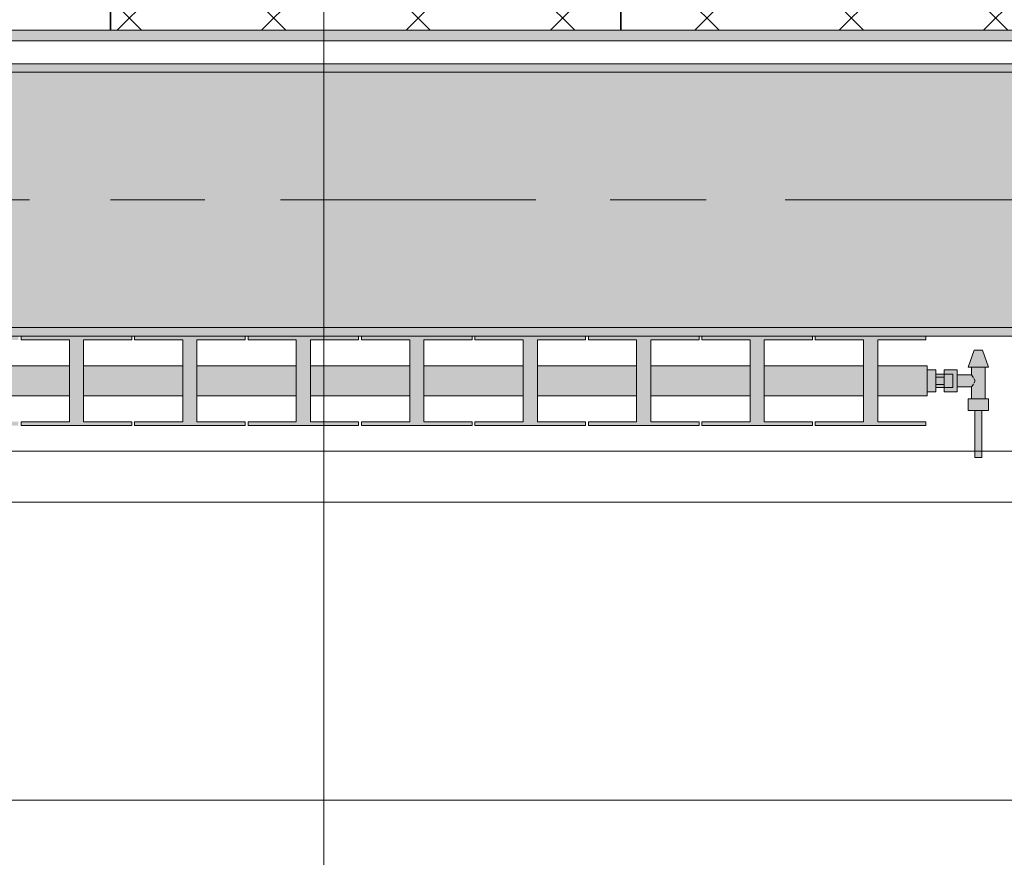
# Model space of a CAD drawing. Header units: metres. Extents: x -3.6 to 84.5, y -11 to 16.8.
# Tile 212 of 256: x 41.9 to 43, y -0.2 to 0.8. Entities that reach past the tile are written whole.
import ezdxf

# ---------------------------------------------------------------- set-up
doc = ezdxf.new("R2010")
doc.units = ezdxf.units.M
doc.header["$MEASUREMENT"] = 0
for name, pattern in [('Achse', [0.2, 0.1, -0.05, 0, -0.05]), ('Punktlinie weit', [0.06, 0.01, -0.05]), ('Strichlinie doppelt', [0.546806, 0.264583, -0.105833, 0.070556, -0.105833])]:
    doc.linetypes.add(name, pattern=pattern)
for name, color, linetype in [('154 - Bemaßung_ Beschriftung.Ausbau - Deckenspiegel', 7, 'Continuous'), ('451 - Universal.Achsen Raster', 7, 'Continuous'), ('604 - Struktur.Wand Aussen', 7, 'Continuous'), ('608 - Struktur.Träger', 7, 'Continuous'), ('Neubau_401 - Zone.Raum_ Raumbegrenzung_ Whg.', 7, 'Continuous'), ('Neubau_651 - Abdeckung.Decke abgehängt_ bekleidet', 7, 'Continuous'), ('Neubau_653 - Abdeckung.TB Verkofferung', 7, 'Continuous'), ('Neubau_801 - HKLSE.Heizung_ Klima_ Lüftung', 7, 'Continuous')]:
    doc.layers.add(name, color=color, linetype=linetype)
doc.styles.add('ERSTELLTER_STIL_2', font='txt')
doc.dimstyles.new('ERSTELLTER_STIL__3', dxfattribs={"dimtxt": 0.1, "dimasz": 0.0532, "dimexe": 0.18, "dimexo": 0.0625, "dimgap": 0, "dimtad": 1, "dimtih": 1, "dimtoh": 1, "dimzin": 0, "dimdsep": 46, "dimtxsty": 'ERSTELLTER_STIL_2', "dimblk": 'ARROWHEAD_2', "dimblk1": 'ARROWHEAD_2', "dimblk2": 'ARROWHEAD_2', "dimcen": 0.09, "dimse1": 1, "dimse2": 1, "dimclrd": 7, "dimclre": 7, "dimclrt": 7, "dimazin": 0, "dimtfac": 1, "dimtdec": 4, "dimtmove": 0, "dimatfit": 3, "dimfxl": 1, "dimtolj": 1, "dimtzin": 0, "dimarcsym": 0})
pattern_1 = [(45, (0, 0), (-0.01767767, 0.01767767), [0, -0.025])]

# ---------------------------------------------------------------- blocks, each defined once
blk = doc.blocks.new('*D166')
at = {"layer": '154 - Bemaßung_ Beschriftung.Ausbau - Deckenspiegel', "color": 7, "linetype": 'Continuous', "lineweight": 5}
for p, q in [((41.38, -0.9039), (41.38, -0.7989)), ((41.98, -0.9039), (41.98, -0.7989)), ((41.4002, -0.8164), (41.3598, -0.8864)), ((42.0002, -0.8164), (41.9598, -0.8864)), ((41.38, -0.8514), (41.98, -0.8514))]:
    blk.add_line(p, q, dxfattribs=at)
at = {"layer": '154 - Bemaßung_ Beschriftung.Ausbau - Deckenspiegel', "color": 7, "lineweight": 5, "insert": (41.6041, -0.8314), "char_height": 0.1, "attachment_point": 7, "style": 'ERSTELLTER_STIL_2'}
blk.add_mtext('\\A1;{\\pql;\\fArial|b0|i0|c0|p38;60}', dxfattribs=at)
blk = doc.blocks.new('ARROWHEAD_2')
at = {"color": 0, "linetype": 'Continuous', "lineweight": 0}
for p, q in [((-0.378, -0.655), (0.378, 0.655)), ((0, 0), (-1, 0))]:
    blk.add_line(p, q, dxfattribs=at)
blk = doc.blocks.new('*D167')
at = {"layer": '154 - Bemaßung_ Beschriftung.Ausbau - Deckenspiegel', "color": 7, "linetype": 'Continuous', "lineweight": 5}
for p, q in [((41.98, -0.9039), (41.98, -0.7989)), ((42.58, -0.9039), (42.58, -0.7989)), ((42.0002, -0.8164), (41.9598, -0.8864)), ((42.6002, -0.8164), (42.5598, -0.8864)), ((41.98, -0.8514), (42.58, -0.8514))]:
    blk.add_line(p, q, dxfattribs=at)
at = {"layer": '154 - Bemaßung_ Beschriftung.Ausbau - Deckenspiegel', "color": 7, "lineweight": 5, "insert": (42.2041, -0.8314), "char_height": 0.1, "attachment_point": 7, "style": 'ERSTELLTER_STIL_2'}
blk.add_mtext('\\A1;{\\pql;\\fArial|b0|i0|c0|p38;60}', dxfattribs=at)
blk = doc.blocks.new('*D168')
at = {"layer": '154 - Bemaßung_ Beschriftung.Ausbau - Deckenspiegel', "color": 7, "linetype": 'Continuous', "lineweight": 5}
for p, q in [((42.58, -0.9039), (42.58, -0.7989)), ((43.18, -0.9039), (43.18, -0.7989)), ((42.6002, -0.8164), (42.5598, -0.8864)), ((43.2002, -0.8164), (43.1598, -0.8864)), ((42.58, -0.8514), (43.18, -0.8514))]:
    blk.add_line(p, q, dxfattribs=at)
at = {"layer": '154 - Bemaßung_ Beschriftung.Ausbau - Deckenspiegel', "color": 7, "lineweight": 5, "insert": (42.8041, -0.8314), "char_height": 0.1, "attachment_point": 7, "style": 'ERSTELLTER_STIL_2'}
blk.add_mtext('\\A1;{\\pql;\\fArial|b0|i0|c0|p38;60}', dxfattribs=at)
blk = doc.blocks.new('*D336')
at = {"layer": '154 - Bemaßung_ Beschriftung.Ausbau - Deckenspiegel', "color": 7, "linetype": 'Continuous', "lineweight": 5}
for p, q in [((40.78, -1.1039), (40.78, -0.9989)), ((41.98, -1.1039), (41.98, -0.9989)), ((40.8002, -1.0164), (40.7598, -1.0864)), ((42.0002, -1.0164), (41.9598, -1.0864)), ((40.78, -1.0514), (41.98, -1.0514))]:
    blk.add_line(p, q, dxfattribs=at)
at = {"layer": '154 - Bemaßung_ Beschriftung.Ausbau - Deckenspiegel', "color": 7, "lineweight": 5, "insert": (41.2469, -1.0314), "char_height": 0.1, "attachment_point": 7, "style": 'ERSTELLTER_STIL_2'}
blk.add_mtext('\\A1;{\\pql;\\fArial|b0|i0|c0|p38;1,20}', dxfattribs=at)
blk = doc.blocks.new('*D337')
at = {"layer": '154 - Bemaßung_ Beschriftung.Ausbau - Deckenspiegel', "color": 7, "linetype": 'Continuous', "lineweight": 5}
for p, q in [((41.98, -1.1039), (41.98, -0.9989)), ((43.18, -1.1039), (43.18, -0.9989)), ((42.0002, -1.0164), (41.9598, -1.0864)), ((43.2002, -1.0164), (43.1598, -1.0864)), ((41.98, -1.0514), (43.18, -1.0514))]:
    blk.add_line(p, q, dxfattribs=at)
at = {"layer": '154 - Bemaßung_ Beschriftung.Ausbau - Deckenspiegel', "color": 7, "lineweight": 5, "insert": (42.4469, -1.0314), "char_height": 0.1, "attachment_point": 7, "style": 'ERSTELLTER_STIL_2'}
blk.add_mtext('\\A1;{\\pql;\\fArial|b0|i0|c0|p38;1,20}', dxfattribs=at)

msp = doc.modelspace()

# ---------------------------------------------------------------- hatches: boundary and pattern name
at = {"layer": '608 - Struktur.Träger', "linetype": 'Continuous', "lineweight": 0, "true_color": 0x000000}
h = msp.add_hatch(dxfattribs=at)
h.set_pattern_fill('Gips_0001', color=18, style=0, pattern_type=2)
h.set_pattern_definition(pattern_1)
h.paths.add_polyline_path([(40.29, 0.7), (43.57, 0.7), (43.57, 0.71), (40.29, 0.71)])
h = msp.add_hatch(dxfattribs=at)
h.set_pattern_fill('Beton__Stahlbeton_0001', color=18, style=0, pattern_type=2)
h.set_pattern_definition([(45, (0, 0), (-0.08485281, 0.08485281), []), (45, (-0.04243, 0.04243), (-0.08485281, 0.08485281), [0.09, -0.03])])
h.paths.add_polyline_path([(0.69, 0.7), (0.38, 0.7), (0.38, 0.4), (0.69, 0.4), (3.97, 0.4), (4.29, 0.4), (7.57, 0.4), (7.89, 0.4), (11.17, 0.4), (11.49, 0.4), (14.77, 0.4), (15.09, 0.4), (18.37, 0.4), (18.69, 0.4), (21.97, 0.4), (22.29, 0.4), (25.57, 0.4), (25.89, 0.4), (29.17, 0.4), (29.49, 0.4), (32.77, 0.4), (33.09, 0.4), (36.37, 0.4), (36.69, 0.4), (39.97, 0.4), (40.29, 0.4), (43.57, 0.4), (43.89, 0.4), (47.17, 0.4), (47.49, 0.4), (50.77, 0.4), (51.09, 0.4), (54.37, 0.4), (54.69, 0.4), (57.97, 0.4), (58.29, 0.4), (61.57, 0.4), (61.88, 0.4), (61.88, 0.7), (61.57, 0.7), (58.29, 0.7), (57.97, 0.7), (54.69, 0.7), (54.37, 0.7), (51.09, 0.7), (50.77, 0.7), (47.49, 0.7), (47.17, 0.7), (43.89, 0.7), (43.57, 0.7), (40.29, 0.7), (39.9, 0.7), (36.69, 0.7), (36.37, 0.7), (33.09, 0.7), (32.77, 0.7), (29.49, 0.7), (29.17, 0.7), (25.89, 0.7), (25.57, 0.7), (22.29, 0.7), (21.97, 0.7), (18.69, 0.7), (18.37, 0.7), (15.09, 0.7), (14.77, 0.7), (11.49, 0.7), (11.17, 0.7), (7.89, 0.7), (7.57, 0.7), (4.29, 0.7), (3.97, 0.7)])
h = msp.add_hatch(dxfattribs=at)
h.set_pattern_fill('Gips_0001', color=18, style=0, pattern_type=2)
h.set_pattern_definition(pattern_1)
h.paths.add_polyline_path([(43.57, 0.4), (40.29, 0.4), (40.29, 0.39), (43.57, 0.39)])
at = {"layer": 'Neubau_651 - Abdeckung.Decke abgehängt_ bekleidet', "linetype": 'Continuous', "lineweight": 13, "true_color": 0xffbfbf}
h = msp.add_hatch(dxfattribs=at)
h.set_pattern_fill('Raster_20x20_Diagonal_0001', color=254, style=0, pattern_type=2)
h.set_pattern_definition([(45, (0, 0), (-0.0848528, 0.0848528), []), (135, (0, 0), (0.0848528, 0.0848528), [])])
h.paths.add_polyline_path([(40.415, 0.7495), (43.545, 0.7495), (43.545, 3.81), (40.415, 3.81)])
at = {"layer": 'Neubau_653 - Abdeckung.TB Verkofferung', "linetype": 'Continuous', "lineweight": 0, "true_color": 0x000000}
h = msp.add_hatch(dxfattribs=at)
h.set_pattern_fill('Gips_0001', color=18, style=0, pattern_type=2)
h.set_pattern_definition(pattern_1)
h.paths.add_polyline_path([(40.365, 0.737), (43.545, 0.737), (43.545, 0.7495), (40.365, 0.7495)])
at = {"layer": 'Neubau_801 - HKLSE.Heizung_ Klima_ Lüftung', "linetype": 'Continuous', "lineweight": 0, "true_color": 0x3a3a3a}
for points in [[(40.94, 0.32), (40.9983, 0.32), (40.9983, 0.2894), (40.9417, 0.2894), (40.9417, 0.285), (41.0717, 0.285), (41.0717, 0.2894), (41.015, 0.2894), (41.015, 0.32), (41.1317, 0.32), (41.1317, 0.2894), (41.075, 0.2894), (41.075, 0.285), (41.205, 0.285), (41.205, 0.2894), (41.1483, 0.2894), (41.1483, 0.32), (41.265, 0.32), (41.265, 0.2894), (41.2083, 0.2894), (41.2083, 0.285), (41.3383, 0.285), (41.3383, 0.2894), (41.2817, 0.2894), (41.2817, 0.32), (41.3983, 0.32), (41.3983, 0.2894), (41.3417, 0.2894), (41.3417, 0.285), (41.4717, 0.285), (41.4717, 0.2894), (41.415, 0.2894), (41.415, 0.32), (41.5317, 0.32), (41.5317, 0.2894), (41.475, 0.2894), (41.475, 0.285), (41.605, 0.285), (41.605, 0.2894), (41.5483, 0.2894), (41.5483, 0.32), (41.665, 0.32), (41.665, 0.2894), (41.6083, 0.2894), (41.6083, 0.285), (41.7383, 0.285), (41.7383, 0.2894), (41.6817, 0.2894), (41.6817, 0.32), (41.7983, 0.32), (41.7983, 0.2894), (41.7417, 0.2894), (41.7417, 0.285), (41.8717, 0.285), (41.8717, 0.2894), (41.815, 0.2894), (41.815, 0.32), (41.9317, 0.32), (41.9317, 0.2894), (41.875, 0.2894), (41.875, 0.285), (42.005, 0.285), (42.005, 0.2894), (41.9483, 0.2894), (41.9483, 0.32), (42.065, 0.32), (42.065, 0.2894), (42.0083, 0.2894), (42.0083, 0.285), (42.1383, 0.285), (42.1383, 0.2894), (42.0817, 0.2894), (42.0817, 0.32), (42.1983, 0.32), (42.1983, 0.2894), (42.1417, 0.2894), (42.1417, 0.285), (42.2717, 0.285), (42.2717, 0.2894), (42.215, 0.2894), (42.215, 0.32), (42.3317, 0.32), (42.3317, 0.2894), (42.275, 0.2894), (42.275, 0.285), (42.405, 0.285), (42.405, 0.2894), (42.3483, 0.2894), (42.3483, 0.32), (42.465, 0.32), (42.465, 0.2894), (42.4083, 0.2894), (42.4083, 0.285), (42.5383, 0.285), (42.5383, 0.2894), (42.4817, 0.2894), (42.4817, 0.32), (42.5983, 0.32), (42.5983, 0.2894), (42.5417, 0.2894), (42.5417, 0.285), (42.6717, 0.285), (42.6717, 0.2894), (42.615, 0.2894), (42.615, 0.32), (42.7317, 0.32), (42.7317, 0.2894), (42.675, 0.2894), (42.675, 0.285), (42.805, 0.285), (42.805, 0.2894), (42.7483, 0.2894), (42.7483, 0.32), (42.865, 0.32), (42.865, 0.2894), (42.8083, 0.2894), (42.8083, 0.285), (42.9383, 0.285), (42.9383, 0.2894), (42.8817, 0.2894), (42.8817, 0.32), (42.94, 0.32), (42.94, 0.355), (42.8817, 0.355), (42.8817, 0.3856), (42.9383, 0.3856), (42.9383, 0.39), (42.8083, 0.39), (42.8083, 0.3856), (42.865, 0.3856), (42.865, 0.355), (42.7483, 0.355), (42.7483, 0.3856), (42.805, 0.3856), (42.805, 0.39), (42.675, 0.39), (42.675, 0.3856), (42.7317, 0.3856), (42.7317, 0.355), (42.615, 0.355), (42.615, 0.3856), (42.6717, 0.3856), (42.6717, 0.39), (42.5417, 0.39), (42.5417, 0.3856), (42.5983, 0.3856), (42.5983, 0.355), (42.4817, 0.355), (42.4817, 0.3856), (42.5383, 0.3856), (42.5383, 0.39), (42.4083, 0.39), (42.4083, 0.3856), (42.465, 0.3856), (42.465, 0.355), (42.3483, 0.355), (42.3483, 0.3856), (42.405, 0.3856), (42.405, 0.39), (42.275, 0.39), (42.275, 0.3856), (42.3317, 0.3856), (42.3317, 0.355), (42.215, 0.355), (42.215, 0.3856), (42.2717, 0.3856), (42.2717, 0.39), (42.1417, 0.39), (42.1417, 0.3856), (42.1983, 0.3856), (42.1983, 0.355), (42.0817, 0.355), (42.0817, 0.3856), (42.1383, 0.3856), (42.1383, 0.39), (42.0083, 0.39), (42.0083, 0.3856), (42.065, 0.3856), (42.065, 0.355), (41.9483, 0.355), (41.9483, 0.3856), (42.005, 0.3856), (42.005, 0.39), (41.875, 0.39), (41.875, 0.3856), (41.9317, 0.3856), (41.9317, 0.355), (41.815, 0.355), (41.815, 0.3856), (41.8717, 0.3856), (41.8717, 0.39), (41.7417, 0.39), (41.7417, 0.3856), (41.7983, 0.3856), (41.7983, 0.355), (41.6817, 0.355), (41.6817, 0.3856), (41.7383, 0.3856), (41.7383, 0.39), (41.6083, 0.39), (41.6083, 0.3856), (41.665, 0.3856), (41.665, 0.355), (41.5483, 0.355), (41.5483, 0.3856), (41.605, 0.3856), (41.605, 0.39), (41.475, 0.39), (41.475, 0.3856), (41.5317, 0.3856), (41.5317, 0.355), (41.415, 0.355), (41.415, 0.3856), (41.4717, 0.3856), (41.4717, 0.39), (41.3417, 0.39), (41.3417, 0.3856), (41.3983, 0.3856), (41.3983, 0.355), (41.2817, 0.355), (41.2817, 0.3856), (41.3383, 0.3856), (41.3383, 0.39), (41.2083, 0.39), (41.2083, 0.3856), (41.265, 0.3856), (41.265, 0.355), (41.1483, 0.355), (41.1483, 0.3856), (41.205, 0.3856), (41.205, 0.39), (41.075, 0.39), (41.075, 0.3856), (41.1317, 0.3856), (41.1317, 0.355), (41.015, 0.355), (41.015, 0.3856), (41.0717, 0.3856), (41.0717, 0.39), (40.9417, 0.39), (40.9417, 0.3856), (40.9983, 0.3856), (40.9983, 0.355), (40.94, 0.355)], [(42.94, 0.3505), (42.94, 0.3245), (42.95, 0.3245), (42.95, 0.3295), (42.96, 0.3295), (42.96, 0.3245), (42.975, 0.3245), (42.975, 0.3305), (42.992, 0.3305), (42.992, 0.3165), (42.988, 0.3165), (42.988, 0.3025), (42.996, 0.3025), (42.996, 0.2475), (43.004, 0.2475), (43.004, 0.3025), (43.012, 0.3025), (43.012, 0.3165), (43.008, 0.3165), (43.008, 0.3535), (43.012, 0.3535), (43.005, 0.3735), (42.995, 0.3735), (42.988, 0.3535), (42.992, 0.3535), (42.992, 0.3445), (42.975, 0.3445), (42.975, 0.3505), (42.96, 0.3505), (42.96, 0.3455), (42.95, 0.3455), (42.95, 0.3505)]]:
    msp.add_hatch(color=250, dxfattribs=at).paths.add_polyline_path(points)

# ---------------------------------------------------------------- linework, layer by layer
at = {"layer": '451 - Universal.Achsen Raster', "color": 160, "linetype": 'Strichlinie doppelt', "lineweight": 9, "true_color": 0x3232ff}
msp.add_line((64.935, 0.55), (-3.175, 0.55), dxfattribs=at)
at = {"layer": '604 - Struktur.Wand Aussen', "color": 7, "linetype": 'Continuous', "lineweight": 13}
for p, q in [((41.94, 0.255), (40.74, 0.255)), ((43.14, 0.255), (41.94, 0.255)), ((40.74, -0.155), (41.94, -0.155)), ((41.94, -0.155), (43.14, -0.155))]:
    msp.add_line(p, q, dxfattribs=at)
at = {"layer": '608 - Struktur.Träger', "color": 7, "linetype": 'Continuous', "lineweight": 13}
for p, q in [((0.38, 0.71), (61.88, 0.71)), ((43.57, 0.7), (40.29, 0.7)), ((0.38, 0.39), (61.88, 0.39))]:
    msp.add_line(p, q, dxfattribs=at)
at = {"layer": '608 - Struktur.Träger', "color": 7, "linetype": 'Continuous', "lineweight": 5}
for p, q in [((43.57, 0.71), (40.29, 0.71)), ((43.57, 0.39), (40.29, 0.39))]:
    msp.add_line(p, q, dxfattribs=at)
at = {"layer": '608 - Struktur.Träger', "color": 7, "linetype": 'Achse', "lineweight": 9}
msp.add_line((0.38, 0.55), (61.88, 0.55), dxfattribs=at)
at = {"layer": '608 - Struktur.Träger', "color": 7, "linetype": 'Continuous', "lineweight": 13, "flags": 128}
msp.add_lwpolyline([(50.77, 0.4), (47.49, 0.4), (47.17, 0.4), (43.89, 0.4), (43.57, 0.4), (40.29, 0.4), (39.97, 0.4), (36.69, 0.4), (36.37, 0.4), (33.09, 0.4), (32.77, 0.4), (29.49, 0.4), (29.17, 0.4), (25.89, 0.4), (25.57, 0.4), (22.29, 0.4), (21.97, 0.4), (18.69, 0.4), (18.37, 0.4), (15.09, 0.4), (14.77, 0.4)], dxfattribs=at)
at = {"layer": 'Neubau_401 - Zone.Raum_ Raumbegrenzung_ Whg.', "color": 1, "linetype": 'Continuous', "lineweight": 9}
msp.add_line((42.2309, -1.3085), (42.2309, 1.278), dxfattribs=at)
at = {"layer": 'Neubau_651 - Abdeckung.Decke abgehängt_ bekleidet', "color": 1, "linetype": 'Achse', "lineweight": 35}
for p, q in [((41.98, 3.81), (41.98, 0.7495)), ((42.58, 3.81), (42.58, 0.7495))]:
    msp.add_line(p, q, dxfattribs=at)
at = {"layer": 'Neubau_651 - Abdeckung.Decke abgehängt_ bekleidet', "color": 1, "linetype": 'Punktlinie weit', "lineweight": 13, "flags": 128}
msp.add_lwpolyline([(40.415, 0.7495), (43.545, 0.7495), (43.545, 3.81), (40.415, 3.81)], close=True, dxfattribs=at)
at = {"layer": 'Neubau_653 - Abdeckung.TB Verkofferung', "color": 1, "linetype": 'Continuous', "lineweight": 9}
for p, q in [((40.365, 0.7495), (43.545, 0.7495)), ((40.365, 0.195), (43.545, 0.195))]:
    msp.add_line(p, q, dxfattribs=at)
at = {"layer": 'Neubau_653 - Abdeckung.TB Verkofferung', "color": 1, "linetype": 'Continuous', "lineweight": 5}
for p, q in [((43.545, 0.7495), (40.365, 0.7495)), ((43.545, 0.737), (40.365, 0.737)), ((43.545, 0.71), (40.365, 0.71))]:
    msp.add_line(p, q, dxfattribs=at)
at = {"layer": 'Neubau_801 - HKLSE.Heizung_ Klima_ Lüftung', "color": 7, "linetype": 'Continuous', "lineweight": 5, "true_color": 0xebebeb}
for p, q in [((41.875, 0.39), (42.005, 0.39)), ((41.875, 0.39), (42.005, 0.39)), ((41.875, 0.3856), (41.875, 0.39)), ((41.9317, 0.3856), (41.875, 0.3856)), ((41.9317, 0.2894), (41.9317, 0.3856)), ((42.005, 0.3856), (41.9483, 0.3856)), ((41.9483, 0.3856), (41.9483, 0.2894)), ((42.005, 0.39), (42.005, 0.3856)), ((42.005, 0.39), (42.005, 0.3856)), ((42.0083, 0.39), (42.1383, 0.39)), ((42.0083, 0.39), (42.1383, 0.39)), ((42.0083, 0.3856), (42.0083, 0.39)), ((42.065, 0.3856), (42.0083, 0.3856)), ((42.065, 0.2894), (42.065, 0.3856)), ((42.1383, 0.3856), (42.0817, 0.3856)), ((42.0817, 0.3856), (42.0817, 0.2894)), ((42.1383, 0.39), (42.1383, 0.3856)), ((42.1383, 0.39), (42.1383, 0.3856)), ((42.1417, 0.39), (42.2717, 0.39)), ((42.1417, 0.3856), (42.1417, 0.39)), ((42.1417, 0.39), (42.2717, 0.39)), ((42.1417, 0.3856), (42.1417, 0.39)), ((42.1983, 0.3856), (42.1417, 0.3856)), ((42.1983, 0.2894), (42.1983, 0.3856)), ((42.2717, 0.3856), (42.215, 0.3856)), ((42.215, 0.3856), (42.215, 0.2894)), ((42.2717, 0.39), (42.2717, 0.3856)), ((42.275, 0.39), (42.405, 0.39)), ((42.275, 0.39), (42.405, 0.39)), ((42.275, 0.3856), (42.275, 0.39)), ((42.3317, 0.3856), (42.275, 0.3856)), ((42.3317, 0.2894), (42.3317, 0.3856)), ((42.405, 0.3856), (42.3483, 0.3856)), ((42.3483, 0.3856), (42.3483, 0.2894)), ((42.405, 0.39), (42.405, 0.3856)), ((42.4083, 0.39), (42.5383, 0.39)), ((42.4083, 0.39), (42.5383, 0.39)), ((42.4083, 0.3856), (42.4083, 0.39)), ((42.465, 0.3856), (42.4083, 0.3856)), ((42.465, 0.2894), (42.465, 0.3856)), ((42.5383, 0.3856), (42.4817, 0.3856)), ((42.4817, 0.3856), (42.4817, 0.2894)), ((42.5383, 0.39), (42.5383, 0.3856)), ((42.5383, 0.39), (42.5383, 0.3856)), ((42.5417, 0.39), (42.6717, 0.39)), ((42.5417, 0.3856), (42.5417, 0.39)), ((42.5417, 0.39), (42.6717, 0.39)), ((42.5417, 0.3856), (42.5417, 0.39)), ((42.5983, 0.3856), (42.5417, 0.3856)), ((42.5983, 0.2894), (42.5983, 0.3856)), ((42.6717, 0.3856), (42.615, 0.3856)), ((42.615, 0.3856), (42.615, 0.2894)), ((42.6717, 0.39), (42.6717, 0.3856)), ((42.675, 0.39), (42.805, 0.39)), ((42.675, 0.3856), (42.675, 0.39)), ((42.675, 0.39), (42.805, 0.39)), ((42.675, 0.3856), (42.675, 0.39)), ((42.7317, 0.3856), (42.675, 0.3856)), ((42.7317, 0.2894), (42.7317, 0.3856)), ((42.805, 0.3856), (42.7483, 0.3856)), ((42.7483, 0.3856), (42.7483, 0.2894)), ((42.805, 0.39), (42.805, 0.3856)), ((42.805, 0.39), (42.805, 0.3856)), ((42.8083, 0.39), (42.9383, 0.39)), ((42.8083, 0.3856), (42.8083, 0.39)), ((42.8083, 0.39), (42.9383, 0.39)), ((42.8083, 0.3856), (42.8083, 0.39)), ((42.865, 0.3856), (42.8083, 0.3856)), ((42.865, 0.2894), (42.865, 0.3856)), ((42.9383, 0.3856), (42.8817, 0.3856)), ((42.8817, 0.3856), (42.8817, 0.2894)), ((42.9383, 0.39), (42.9383, 0.3856)), ((42.988, 0.3535), (42.995, 0.3735)), ((42.995, 0.3735), (42.9965, 0.3735)), ((42.9965, 0.3735), (43, 0.3735)), ((43, 0.3735), (43.0035, 0.3735)), ((43.0035, 0.3735), (43.005, 0.3735)), ((43.012, 0.3535), (43.005, 0.3735)), ((41.815, 0.355), (41.9317, 0.355)), ((41.9483, 0.355), (42.065, 0.355)), ((42.0817, 0.355), (42.1983, 0.355)), ((42.215, 0.355), (42.3317, 0.355)), ((42.3483, 0.355), (42.465, 0.355)), ((42.4817, 0.355), (42.5983, 0.355)), ((42.615, 0.355), (42.7317, 0.355)), ((42.7483, 0.355), (42.865, 0.355)), ((42.8817, 0.355), (42.94, 0.355)), ((42.94, 0.3499), (42.94, 0.355)), ((42.94, 0.3505), (42.95, 0.3505)), ((42.94, 0.3505), (42.95, 0.3505)), ((42.94, 0.3505), (42.95, 0.3505)), ((42.94, 0.3505), (42.95, 0.3505)), ((42.94, 0.3375), (42.94, 0.3499)), ((42.95, 0.3375), (42.95, 0.3505)), ((42.96, 0.344), (42.96, 0.3505)), ((42.96, 0.3505), (42.96, 0.3455)), ((42.975, 0.3505), (42.96, 0.3505)), ((42.975, 0.344), (42.975, 0.3505)), ((42.988, 0.3535), (42.9915, 0.3535)), ((42.9915, 0.3535), (43, 0.3535)), ((42.992, 0.3445), (42.992, 0.3535)), ((43, 0.3535), (43.0085, 0.3535)), ((43.008, 0.3165), (43.008, 0.3535)), ((43.0085, 0.3535), (43.012, 0.3535)), ((42.94, 0.3251), (42.94, 0.3375)), ((42.96, 0.3455), (42.95, 0.3455)), ((42.95, 0.3418), (42.96, 0.3418)), ((42.95, 0.3245), (42.95, 0.3375)), ((42.96, 0.3432), (42.96, 0.3455)), ((42.96, 0.3455), (42.97, 0.3455)), ((42.96, 0.3432), (42.96, 0.3455)), ((42.96, 0.3418), (42.96, 0.344)), ((42.96, 0.3375), (42.96, 0.3432)), ((42.96, 0.3418), (42.96, 0.3432)), ((42.96, 0.3375), (42.96, 0.3418)), ((42.96, 0.3332), (42.96, 0.3375)), ((42.96, 0.3318), (42.96, 0.3375)), ((42.97, 0.3432), (42.97, 0.3455)), ((42.97, 0.3375), (42.97, 0.3432)), ((42.97, 0.3318), (42.97, 0.3375)), ((42.992, 0.3445), (42.975, 0.3445)), ((42.975, 0.331), (42.975, 0.344)), ((42.9937, 0.3424), (42.992, 0.3445)), ((42.9942, 0.3414), (42.9937, 0.3424)), ((42.9961, 0.3375), (42.9947, 0.3404)), ((42.9947, 0.3346), (42.9961, 0.3375)), ((42.94, 0.32), (42.94, 0.3251)), ((42.94, 0.3245), (42.95, 0.3245)), ((42.95, 0.3332), (42.96, 0.3332)), ((42.96, 0.3295), (42.95, 0.3295)), ((42.96, 0.331), (42.96, 0.3332)), ((42.96, 0.3318), (42.96, 0.3332)), ((42.96, 0.3295), (42.96, 0.3318)), ((42.96, 0.3295), (42.96, 0.3318)), ((42.96, 0.3245), (42.96, 0.331)), ((42.96, 0.3295), (42.97, 0.3295)), ((42.96, 0.3295), (42.96, 0.3245)), ((42.975, 0.3245), (42.96, 0.3245)), ((42.97, 0.3295), (42.97, 0.3318)), ((42.975, 0.3245), (42.975, 0.331)), ((42.992, 0.3305), (42.975, 0.3305)), ((42.992, 0.3305), (42.9937, 0.3326)), ((42.992, 0.3165), (42.992, 0.3305)), ((42.9937, 0.3326), (42.9942, 0.3336)), ((41.815, 0.32), (41.9317, 0.32)), ((41.9483, 0.32), (42.065, 0.32)), ((42.0817, 0.32), (42.1983, 0.32)), ((42.215, 0.32), (42.3317, 0.32)), ((42.3483, 0.32), (42.465, 0.32)), ((42.4817, 0.32), (42.5983, 0.32)), ((42.615, 0.32), (42.7317, 0.32)), ((42.7483, 0.32), (42.865, 0.32)), ((42.8817, 0.32), (42.94, 0.32)), ((42.988, 0.3165), (42.994, 0.3165)), ((42.988, 0.3025), (42.988, 0.3165)), ((42.994, 0.3165), (43.006, 0.3165)), ((43.006, 0.3165), (43.012, 0.3165)), ((43.012, 0.3025), (43.012, 0.3165)), ((42.988, 0.3025), (42.994, 0.3025)), ((42.994, 0.3025), (43.006, 0.3025)), ((42.996, 0.2475), (42.996, 0.3025)), ((42.996, 0.3025), (42.9972, 0.3025)), ((42.9972, 0.3025), (43, 0.3025)), ((43, 0.3025), (43.0028, 0.3025)), ((43.0028, 0.3025), (43.004, 0.3025)), ((43.004, 0.2475), (43.004, 0.3025)), ((43.006, 0.3025), (43.012, 0.3025)), ((41.875, 0.285), (41.875, 0.2894)), ((41.875, 0.2894), (41.9317, 0.2894)), ((41.9483, 0.2894), (42.005, 0.2894)), ((42.005, 0.2894), (42.005, 0.285)), ((42.005, 0.2894), (42.005, 0.285)), ((42.0083, 0.285), (42.0083, 0.2894)), ((42.0083, 0.2894), (42.065, 0.2894)), ((42.0817, 0.2894), (42.1383, 0.2894)), ((42.1383, 0.2894), (42.1383, 0.285)), ((42.1383, 0.2894), (42.1383, 0.285)), ((42.1417, 0.285), (42.1417, 0.2894)), ((42.1417, 0.285), (42.1417, 0.2894)), ((42.1417, 0.2894), (42.1983, 0.2894)), ((42.215, 0.2894), (42.2717, 0.2894)), ((42.2717, 0.2894), (42.2717, 0.285)), ((42.275, 0.285), (42.275, 0.2894)), ((42.275, 0.2894), (42.3317, 0.2894)), ((42.3483, 0.2894), (42.405, 0.2894)), ((42.405, 0.2894), (42.405, 0.285)), ((42.4083, 0.285), (42.4083, 0.2894)), ((42.4083, 0.2894), (42.465, 0.2894)), ((42.4817, 0.2894), (42.5383, 0.2894)), ((42.5383, 0.2894), (42.5383, 0.285)), ((42.5383, 0.2894), (42.5383, 0.285)), ((42.5417, 0.285), (42.5417, 0.2894)), ((42.5417, 0.285), (42.5417, 0.2894)), ((42.5417, 0.2894), (42.5983, 0.2894)), ((42.615, 0.2894), (42.6717, 0.2894)), ((42.6717, 0.2894), (42.6717, 0.285)), ((42.675, 0.285), (42.675, 0.2894)), ((42.675, 0.285), (42.675, 0.2894)), ((42.675, 0.2894), (42.7317, 0.2894)), ((42.7483, 0.2894), (42.805, 0.2894)), ((42.805, 0.2894), (42.805, 0.285)), ((42.805, 0.2894), (42.805, 0.285)), ((42.8083, 0.285), (42.8083, 0.2894)), ((42.8083, 0.285), (42.8083, 0.2894)), ((42.8083, 0.2894), (42.865, 0.2894)), ((42.8817, 0.2894), (42.9383, 0.2894)), ((42.9383, 0.2894), (42.9383, 0.285)), ((42.005, 0.285), (41.875, 0.285)), ((42.1383, 0.285), (42.0083, 0.285)), ((42.2717, 0.285), (42.1417, 0.285)), ((42.405, 0.285), (42.275, 0.285)), ((42.5383, 0.285), (42.4083, 0.285)), ((42.6717, 0.285), (42.5417, 0.285)), ((42.805, 0.285), (42.675, 0.285)), ((42.9383, 0.285), (42.8083, 0.285)), ((42.996, 0.2475), (42.9972, 0.2475)), ((42.9972, 0.2475), (43, 0.2475)), ((43, 0.2475), (43.0028, 0.2475)), ((43.0028, 0.2475), (43.004, 0.2475))]:
    msp.add_line(p, q, dxfattribs=at)

# ---------------------------------------------------------------- dimensions: what is measured, and where the dimension line sits
at = {"layer": '154 - Bemaßung_ Beschriftung.Ausbau - Deckenspiegel', "color": 7, "linetype": 'Continuous', "lineweight": 5}
for base, p1, p2, picture, middle in [((41.98, -1.0514), (40.78, 0.7495), (41.98, 0.7495), '*D336', (41.3768, -0.9814)), ((41.98, -0.8514), (41.38, 0.7495), (41.98, 0.7495), '*D166', (41.6803, -0.7814)), ((42.58, -0.8514), (41.98, 0.7495), (42.58, 0.7495), '*D167', (42.2803, -0.7814)), ((43.18, -1.0514), (41.98, 0.7495), (43.18, 0.7495), '*D337', (42.5768, -0.9814)), ((43.18, -0.8514), (42.58, 0.7495), (43.18, 0.7495), '*D168', (42.8803, -0.7814))]:
    dim = msp.add_linear_dim(base=base, p1=p1, p2=p2, dimstyle='ERSTELLTER_STIL__3', dxfattribs=at)
    dim.commit()
    dim.dimension.update_dxf_attribs({"geometry": picture, "text_midpoint": middle, "dimtype": 160})

doc.saveas('drawing.dxf')
